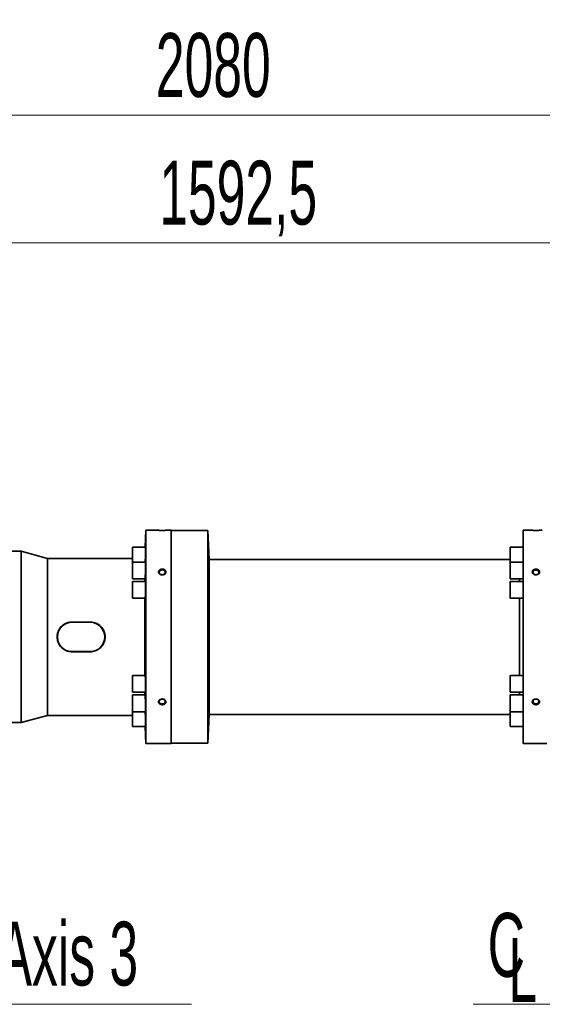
# Model space of a CAD drawing. Header units: millimetres. Extents: x 0 to 11920, y 0 to 8400.
# Tile 62 of 65: x 8146 to 8719, y 6761 to 7840. Entities that reach past the tile are written whole.
import ezdxf

# ---------------------------------------------------------------- set-up
doc = ezdxf.new("R2010")
doc.units = ezdxf.units.MM
doc.header["$LTSCALE"] = 20
doc.styles.add('SLDTEXTSTYLE0', font='TXT', dxfattribs={"width": 0.605})
doc.dimstyles.new('SLDDIMSTYLE0', dxfattribs={"dimtxt": 70, "dimasz": 70, "dimexe": 0, "dimexo": 0.0625, "dimgap": 17.5, "dimtad": 1, "dimdec": 1, "dimrnd": 1e-09, "dimzin": 12, "dimdsep": 46, "dimtxsty": 'SLDTEXTSTYLE0', "dimsah": 1, "dimcen": 0.09, "dimadec": 0, "dimazin": 3, "dimtfac": 1, "dimtofl": 0, "dimtmove": 0, "dimatfit": 3, "dimfxl": 1, "dimfrac": 2, "dimtolj": 1, "dimtzin": 12, "dimarcsym": 0})
doc.dimstyles.new('SLDDIMSTYLE1', dxfattribs={"dimtxt": 70, "dimasz": 70, "dimexe": 0, "dimexo": 0.0625, "dimgap": 17.5, "dimtad": 1, "dimdec": 0, "dimrnd": 1e-09, "dimzin": 12, "dimdsep": 46, "dimtxsty": 'SLDTEXTSTYLE0', "dimsah": 1, "dimcen": 0.09, "dimadec": 0, "dimazin": 3, "dimtfac": 1, "dimtofl": 0, "dimtmove": 0, "dimatfit": 3, "dimfxl": 1, "dimfrac": 2, "dimtolj": 1, "dimtzin": 12, "dimarcsym": 0})

# ---------------------------------------------------------------- blocks, each defined once
blk = doc.blocks.new('_D_5')
at = {"color": 7, "linetype": 'Continuous', "lineweight": 0}
for p, q in [((7248.4, 7050.3), (7248.4, 7905.3)), ((9442.3, 7266.4), (9442.3, 7905.3)), ((7248.4, 7875.3), (9442.3, 7875.3))]:
    blk.add_line(p, q, dxfattribs=at)
at = {"color": 7, "linetype": 'Continuous', "lineweight": 18}
for centre, start, end in [((8345.8, 7929), 153.4349, 206.5651), ((8344.8, 7929), 333.4349, 26.5651)]:
    blk.add_arc(centre, 120.1, start, end, dxfattribs=at)
for points in [[(7248.4, 7875.3), (7318.4, 7865.3), (7318.4, 7885.3)], [(9442.3, 7875.3), (9372.3, 7885.3), (9372.3, 7865.3)]]:
    blk.add_solid(points, dxfattribs=at)
at = {"color": 7, "linetype": 'Continuous', "lineweight": 18, "insert": (8238.4, 7965.5), "char_height": 70, "attachment_point": 1, "style": 'SLDTEXTSTYLE0'}
blk.add_mtext('2194', dxfattribs=at)
blk = doc.blocks.new('_D_6')
at = {"color": 7, "linetype": 'Continuous', "lineweight": 0}
for p, q in [((7649.8, 6967.4), (7649.8, 7625.3)), ((9242.3, 7167.4), (9242.3, 7625.3)), ((9242.3, 7595.3), (7649.8, 7595.3))]:
    blk.add_line(p, q, dxfattribs=at)
at = {"color": 7, "linetype": 'Continuous', "lineweight": 18}
for points in [[(7649.8, 7595.3), (7719.8, 7585.3), (7719.8, 7605.3)], [(9242.3, 7595.3), (9172.3, 7605.3), (9172.3, 7585.3)]]:
    blk.add_solid(points, dxfattribs=at)
at = {"color": 7, "linetype": 'Continuous', "lineweight": 18, "insert": (8299, 7685.5), "char_height": 70, "attachment_point": 1, "style": 'SLDTEXTSTYLE0'}
blk.add_mtext('1592,5', dxfattribs=at)
blk = doc.blocks.new('_D_9')
at = {"color": 7, "linetype": 'Continuous', "lineweight": 0}
for p, q in [((7362.3, 7219.9), (7362.3, 7765.3)), ((9442.3, 7266.4), (9442.3, 7765.3)), ((9442.3, 7735.3), (7362.3, 7735.3))]:
    blk.add_line(p, q, dxfattribs=at)
at = {"color": 7, "linetype": 'Continuous', "lineweight": 18}
for points in [[(7362.3, 7735.3), (7432.3, 7725.3), (7432.3, 7745.3)], [(9442.3, 7735.3), (9372.3, 7745.3), (9372.3, 7725.3)]]:
    blk.add_solid(points, dxfattribs=at)
at = {"color": 7, "linetype": 'Continuous', "lineweight": 18, "insert": (8295.3, 7825.5), "char_height": 70, "attachment_point": 1, "style": 'SLDTEXTSTYLE0'}
blk.add_mtext('2080', dxfattribs=at)
blk = doc.blocks.new('SW_SYMBOL_MOD_CL')
at = {"color": 0, "linetype": 'Continuous', "lineweight": 0, "char_height": 15515, "attachment_point": 5, "style": 'SLDTEXTSTYLE0'}
for s, insert in [('C', (8000, 12000)), ('L', (12000, 6000))]:
    blk.add_mtext(s, dxfattribs=dict(at, insert=insert))
blk = doc.blocks.new('SW_NOTE_0_5')
at = {"color": 0, "linetype": 'Continuous', "lineweight": 0}
for p, q in [((0, 0), (331.1, 0)), ((331.1, 0), (0, 0)), ((0, 0), (331.1, 0)), ((331.1, 0), (0, 0)), ((0, 0), (331.1, 0)), ((331.1, 0), (0, 0))]:
    blk.add_line(p, q, dxfattribs=at)
at = {"color": 0, "linetype": 'Continuous', "lineweight": 0, "xscale": 0.0045117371, "yscale": 0.0045117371, "zscale": 0.0045117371}
blk.add_blockref('SW_SYMBOL_MOD_CL', (1.2, 10.5), dxfattribs=at)
at = {"color": 0, "linetype": 'Continuous', "lineweight": 0, "insert": (118.3, 90.6), "char_height": 70, "attachment_point": 1, "style": 'SLDTEXTSTYLE0'}
blk.add_mtext('Axis 3', dxfattribs=at)
blk = doc.blocks.new('SW_NOTE_0_6')
at = {"color": 0, "linetype": 'Continuous', "lineweight": 0}
for p, q in [((-331.1, 0), (0, 0)), ((0, 0), (-331.1, 0)), ((-331.1, 0), (0, 0)), ((0, 0), (-331.1, 0)), ((-331.1, 0), (0, 0)), ((0, 0), (-331.1, 0))]:
    blk.add_line(p, q, dxfattribs=at)
at = {"color": 0, "linetype": 'Continuous', "lineweight": 0, "xscale": 0.0045117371, "yscale": 0.0045117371, "zscale": 0.0045117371}
blk.add_blockref('SW_SYMBOL_MOD_CL', (-330.8, 10.5), dxfattribs=at)
at = {"color": 0, "linetype": 'Continuous', "lineweight": 0, "insert": (-213.7, 90.6), "char_height": 70, "attachment_point": 1, "style": 'SLDTEXTSTYLE0'}
blk.add_mtext('Axis 5', dxfattribs=at)

msp = doc.modelspace()

# ---------------------------------------------------------------- linework, layer by layer
at = {"color": 7, "linetype": 'Continuous', "lineweight": 35}
for p, q in [((8284.16, 7280.39), (8283.51, 7261.74)), ((8295.25, 7280.39), (8284.16, 7280.39)), ((8284.16, 7046.39), (8284.16, 7280.39)), ((8312.25, 7280.39), (8309.25, 7280.39)), ((8312.25, 7163.39), (8312.25, 7280.39)), ((8352.25, 7279.89), (8312.25, 7279.89)), ((8353.9, 7248.39), (8352.25, 7279.89)), ((8352.25, 7279.89), (8352.25, 7046.89)), ((8705.25, 7280.39), (8698.25, 7280.39)), ((8698.25, 7046.39), (8698.25, 7280.39)), ((8147.4, 7257.39), (7903.75, 7257.39)), ((8176.25, 7249.39), (8147.4, 7257.39)), ((8147.4, 7069.39), (8147.4, 7257.39)), ((8283.99, 7261.74), (8269.66, 7261.74)), ((8269.66, 7261.74), (8269.66, 7245.37)), ((8698.25, 7261.74), (8684.16, 7261.74)), ((8684.16, 7261.74), (8684.16, 7245.37)), ((8269.66, 7249.39), (8176.25, 7249.39)), ((8176.25, 7077.39), (8176.25, 7249.39)), ((8283.99, 7245.37), (8269.66, 7245.37)), ((8269.66, 7245.37), (8269.66, 7227.07)), ((8684.16, 7248.39), (8353.9, 7248.39)), ((8353.9, 7078.39), (8353.9, 7248.39)), ((8698.25, 7245.37), (8684.16, 7245.37)), ((8684.16, 7245.37), (8684.16, 7227.07)), ((8269.66, 7227.07), (8283.46, 7227.07)), ((8283.84, 7224.04), (8269.66, 7224.04)), ((8269.66, 7224.04), (8269.66, 7205.74)), ((8283.08, 7224.04), (8283.08, 7227.07)), ((8684.16, 7227.07), (8698.25, 7227.07)), ((8698.25, 7224.04), (8684.16, 7224.04)), ((8684.16, 7224.04), (8684.16, 7205.74)), ((8694.06, 7227.07), (8694.06, 7224.04)), ((8694.07, 7227.07), (8694.07, 7224.04)), ((8269.66, 7205.74), (8283.53, 7205.74)), ((8283.08, 7121.04), (8283.08, 7205.74)), ((8684.16, 7205.74), (8698.25, 7205.74)), ((8694.06, 7205.74), (8694.06, 7121.04)), ((8694.07, 7205.74), (8694.07, 7121.04)), ((8223.25, 7179.68), (8203.25, 7179.68)), ((8223.25, 7179.39), (8203.25, 7179.39)), ((8312.25, 7046.39), (8312.25, 7163.39)), ((8203.25, 7147.39), (8223.25, 7147.39)), ((8203.25, 7147.1), (8223.25, 7147.1)), ((8283.53, 7121.04), (8269.66, 7121.04)), ((8269.66, 7121.04), (8269.66, 7102.74)), ((8698.25, 7121.04), (8684.16, 7121.04)), ((8684.16, 7121.04), (8684.16, 7102.74)), ((8269.66, 7102.74), (8283.84, 7102.74)), ((8283.46, 7099.71), (8269.66, 7099.71)), ((8269.66, 7099.71), (8269.66, 7081.41)), ((8283.08, 7099.71), (8283.08, 7102.74)), ((8684.16, 7102.74), (8698.25, 7102.74)), ((8698.25, 7099.71), (8684.16, 7099.71)), ((8684.16, 7099.71), (8684.16, 7081.41)), ((8694.06, 7102.74), (8694.06, 7099.71)), ((8694.07, 7102.74), (8694.07, 7099.71)), ((8147.4, 7069.39), (8176.25, 7077.39)), ((8176.25, 7077.39), (8269.66, 7077.39)), ((8269.66, 7081.41), (8283.99, 7081.41)), ((8269.66, 7081.41), (8269.66, 7065.04)), ((8352.25, 7046.89), (8353.9, 7078.39)), ((8353.9, 7078.39), (8684.16, 7078.39)), ((8684.16, 7081.41), (8698.25, 7081.41)), ((8684.16, 7081.41), (8684.16, 7065.04)), ((7903.75, 7069.39), (8147.4, 7069.39)), ((8269.66, 7065.04), (8283.99, 7065.04)), ((8283.51, 7065.04), (8284.16, 7046.39)), ((8684.16, 7065.04), (8698.25, 7065.04)), ((8284.16, 7046.39), (8312.25, 7046.39)), ((8312.25, 7046.89), (8352.25, 7046.89)), ((8698.25, 7046.39), (8724.25, 7046.39))]:
    msp.add_line(p, q, dxfattribs=at)
at = {"color": 8, "linetype": 'Continuous', "lineweight": 18}
for p, q in [((8203.25, 7179.68), (8203.25, 7179.39)), ((8223.25, 7179.68), (8223.25, 7179.39)), ((8203.25, 7147.1), (8203.25, 7147.39)), ((8223.25, 7147.1), (8223.25, 7147.39))]:
    msp.add_line(p, q, dxfattribs=at)
at = {"color": 7, "linetype": 'Continuous', "lineweight": 35, "flags": 128}
for points in [[(8302.25, 7231.54), (8303.36, 7231.68), (8304.34, 7232.11), (8305.1, 7232.76), (8305.55, 7233.57), (8305.64, 7234.46), (8305.36, 7235.32), (8304.75, 7236.06), (8303.87, 7236.61), (8302.81, 7236.9), (8301.69, 7236.9), (8300.63, 7236.61), (8299.75, 7236.06), (8299.14, 7235.32), (8298.86, 7234.46), (8298.96, 7233.57), (8299.4, 7232.76), (8300.16, 7232.11), (8301.15, 7231.68), (8302.25, 7231.54)], [(8712.25, 7231.58), (8713.31, 7231.72), (8714.25, 7232.12), (8714.97, 7232.75), (8715.4, 7233.53), (8715.49, 7234.37), (8715.23, 7235.19), (8714.64, 7235.9), (8713.8, 7236.43), (8712.79, 7236.7), (8711.72, 7236.7), (8710.7, 7236.43), (8709.86, 7235.9), (8709.27, 7235.19), (8709.01, 7234.37), (8709.1, 7233.53), (8709.53, 7232.75), (8710.25, 7232.12), (8711.2, 7231.72), (8712.25, 7231.58)], [(8302.25, 7089.85), (8303.36, 7089.99), (8304.34, 7090.42), (8305.1, 7091.07), (8305.55, 7091.88), (8305.64, 7092.77), (8305.36, 7093.63), (8304.75, 7094.37), (8303.87, 7094.92), (8302.81, 7095.21), (8301.69, 7095.21), (8300.63, 7094.92), (8299.75, 7094.37), (8299.14, 7093.63), (8298.86, 7092.77), (8298.96, 7091.88), (8299.4, 7091.07), (8300.16, 7090.42), (8301.15, 7089.99), (8302.25, 7089.85)], [(8712.25, 7095.2), (8713.31, 7095.06), (8714.25, 7094.66), (8714.97, 7094.03), (8715.4, 7093.25), (8715.49, 7092.41), (8715.23, 7091.59), (8714.64, 7090.88), (8713.8, 7090.35), (8712.79, 7090.08), (8711.72, 7090.08), (8710.7, 7090.35), (8709.86, 7090.88), (8709.27, 7091.59), (8709.01, 7092.41), (8709.1, 7093.25), (8709.53, 7094.03), (8710.25, 7094.66), (8711.2, 7095.06), (8712.25, 7095.2)]]:
    msp.add_lwpolyline(points, dxfattribs=at)
at = {"color": 7, "linetype": 'Continuous', "lineweight": 35}
for centre, start, end in [((8203.25, 7163.39), 90, 270), ((8223.25, 7163.39), 270, 90)]:
    msp.add_arc(centre, 16, start, end, dxfattribs=at)
for points, knots in [([(8295.25, 7280.39), (8295.27, 7280.39), (8295.33, 7280.39), (8295.98, 7280.35), (8297.4, 7280.28), (8299.37, 7280.22), (8301.69, 7280.19), (8304.11, 7280.2), (8306.34, 7280.25), (8308.07, 7280.33), (8309.09, 7280.38), (8309.2, 7280.39), (8309.25, 7280.39)], [0, 0, 0, 0, 0.0522951, 0.15493, 0.2585861, 0.364844, 0.4740165, 0.5852165, 0.6968735, 0.8072302, 0.9148564, 1, 1, 1, 1]), ([(8705.25, 7280.39), (8705.27, 7280.39), (8705.33, 7280.39), (8705.98, 7280.35), (8707.4, 7280.28), (8709.37, 7280.22), (8711.69, 7280.19), (8714.11, 7280.2), (8716.34, 7280.25), (8718.07, 7280.33), (8719.09, 7280.38), (8719.2, 7280.39), (8719.25, 7280.39)], [0, 0, 0, 0, 0.05229506, 0.15492997, 0.25858615, 0.364844, 0.4740165, 0.58521651, 0.69687347, 0.80723022, 0.91485642, 1, 1, 1, 1]), ([(8283.56, 7245.37), (8283.59, 7245.85), (8283.65, 7246.97), (8283.75, 7249.56), (8283.85, 7252.63), (8283.93, 7255.72), (8283.98, 7258.46), (8284, 7260.5), (8283.99, 7261.64), (8283.96, 7261.63), (8283.95, 7261.62)], [0, 0, 0, 0, 0.1010772, 0.2364882, 0.3719108, 0.5072946, 0.6426102, 0.7778568, 0.9130587, 1, 1, 1, 1]), ([(8283.46, 7227.19), (8283.48, 7227.19), (8283.52, 7227.19), (8283.62, 7228.36), (8283.73, 7230.43), (8283.83, 7233.18), (8283.91, 7236.27), (8283.97, 7239.35), (8284, 7242.09), (8283.99, 7244.13), (8283.96, 7245.27), (8283.92, 7245.26), (8283.9, 7245.25)], [0, 0, 0, 0, 0.0720379, 0.1794307, 0.2868817, 0.3943518, 0.5017989, 0.6091952, 0.7165349, 0.8238334, 0.9311205, 1, 1, 1, 1]), ([(8299.09, 7232.65), (8299.37, 7232.42), (8299.95, 7231.93), (8301.17, 7231.49), (8302.54, 7231.38), (8303.9, 7231.65), (8305.07, 7232.26), (8305.9, 7233.15), (8306.31, 7234.18), (8306.27, 7235.25), (8305.79, 7236.23), (8304.91, 7237.02), (8303.74, 7237.56), (8302.39, 7237.77), (8301.01, 7237.63), (8299.77, 7237.14), (8298.82, 7236.36), (8298.27, 7235.38), (8298.17, 7234.32), (8298.48, 7233.37), (8298.91, 7232.87), (8299.09, 7232.65)], [0, 0, 0, 0, 0.0474448, 0.1012254, 0.1557541, 0.2107118, 0.2655691, 0.3198189, 0.3731824, 0.4257802, 0.478107, 0.530781, 0.5842359, 0.6385426, 0.6934188, 0.7483671, 0.8028522, 0.8565011, 0.9092998, 0.9616443, 1, 1, 1, 1]), ([(8709.11, 7232.67), (8708.89, 7232.93), (8708.43, 7233.49), (8708.18, 7234.51), (8708.36, 7235.55), (8708.97, 7236.48), (8709.93, 7237.2), (8711.16, 7237.64), (8712.53, 7237.75), (8713.88, 7237.5), (8715.04, 7236.92), (8715.87, 7236.07), (8716.29, 7235.06), (8716.25, 7234), (8715.77, 7233), (8714.91, 7232.18), (8713.75, 7231.62), (8712.4, 7231.39), (8711.04, 7231.54), (8709.89, 7232), (8709.34, 7232.47), (8709.11, 7232.67)], [0, 0, 0, 0, 0.0474552, 0.1004995, 0.152957, 0.2053344, 0.2582189, 0.3119423, 0.3664595, 0.4214072, 0.47626, 0.5305125, 0.5838852, 0.6364939, 0.6888279, 0.7415017, 0.7949491, 0.8492444, 0.9041097, 0.9590513, 1, 1, 1, 1]), ([(8283.53, 7205.85), (8283.55, 7205.85), (8283.6, 7205.85), (8283.7, 7207.03), (8283.81, 7209.1), (8283.9, 7211.86), (8283.96, 7214.95), (8284, 7218.03), (8284, 7220.77), (8283.96, 7222.8), (8283.91, 7223.94), (8283.86, 7223.93), (8283.84, 7223.92)], [0, 0, 0, 0, 0.0722353, 0.1796769, 0.2871472, 0.3946032, 0.5020127, 0.609365, 0.7166712, 0.8239585, 0.9312606, 1, 1, 1, 1]), ([(8203.25, 7179.68), (8202.34, 7179.63), (8200.51, 7179.54), (8197.85, 7178.84), (8195.34, 7177.73), (8193.04, 7176.22), (8191.03, 7174.34), (8189.35, 7172.14), (8188.07, 7169.68), (8187.22, 7167.04), (8186.84, 7164.32), (8186.91, 7161.59), (8187.44, 7158.93), (8188.38, 7156.4), (8189.74, 7154.07), (8191.47, 7151.97), (8193.55, 7150.18), (8195.91, 7148.74), (8198.5, 7147.73), (8200.98, 7147.19), (8202.58, 7147.13), (8203.25, 7147.1)], [0, 0, 0, 0, 0.0533302, 0.1066628, 0.1599707, 0.2132814, 0.2671132, 0.3209428, 0.3749328, 0.4289173, 0.4820214, 0.5351244, 0.5874438, 0.6397673, 0.6924465, 0.7451294, 0.7988194, 0.852508, 0.9065449, 0.9605783, 1, 1, 1, 1]), ([(8223.25, 7147.1), (8224.16, 7147.15), (8225.99, 7147.24), (8228.66, 7147.94), (8231.16, 7149.05), (8233.46, 7150.56), (8235.47, 7152.44), (8237.15, 7154.64), (8238.43, 7157.1), (8239.28, 7159.74), (8239.66, 7162.46), (8239.6, 7165.19), (8239.07, 7167.85), (8238.12, 7170.38), (8236.76, 7172.71), (8235.03, 7174.81), (8232.95, 7176.6), (8230.59, 7178.04), (8228.01, 7179.05), (8225.53, 7179.59), (8223.93, 7179.65), (8223.25, 7179.68)], [0, 0, 0, 0, 0.0533302, 0.1066628, 0.1599707, 0.2132814, 0.2671132, 0.3209428, 0.3749328, 0.4289173, 0.4820214, 0.5351244, 0.5874438, 0.6397673, 0.6924465, 0.7451294, 0.7988194, 0.852508, 0.9065449, 0.9605783, 1, 1, 1, 1]), ([(8283.84, 7102.85), (8283.86, 7102.85), (8283.91, 7102.86), (8283.97, 7104.04), (8284, 7106.1), (8283.99, 7108.86), (8283.96, 7111.95), (8283.89, 7115.03), (8283.8, 7117.76), (8283.7, 7119.8), (8283.6, 7120.94), (8283.55, 7120.93), (8283.53, 7120.92)], [0, 0, 0, 0, 0.0724563, 0.1798599, 0.2872064, 0.3945091, 0.5017964, 0.6091017, 0.7164527, 0.8238609, 0.931316, 1, 1, 1, 1]), ([(8283.9, 7081.52), (8283.92, 7081.52), (8283.96, 7081.52), (8283.99, 7082.7), (8284, 7084.77), (8283.97, 7087.52), (8283.91, 7090.61), (8283.83, 7093.69), (8283.72, 7096.43), (8283.61, 7098.46), (8283.52, 7099.61), (8283.48, 7099.59), (8283.46, 7099.59)], [0, 0, 0, 0, 0.0723035, 0.1796618, 0.2869716, 0.3942588, 0.5015566, 0.6088949, 0.7162896, 0.8237355, 0.9312055, 1, 1, 1, 1]), ([(8299.22, 7090.12), (8299.51, 7089.91), (8300.12, 7089.45), (8301.37, 7089.08), (8302.75, 7089.03), (8304.08, 7089.33), (8305.21, 7089.97), (8305.99, 7090.85), (8306.34, 7091.89), (8306.23, 7092.95), (8305.68, 7093.93), (8304.76, 7094.72), (8303.56, 7095.24), (8302.19, 7095.41), (8300.82, 7095.2), (8299.61, 7094.64), (8298.71, 7093.8), (8298.22, 7092.78), (8298.2, 7091.71), (8298.56, 7090.79), (8299.02, 7090.32), (8299.22, 7090.12)], [0, 0, 0, 0, 0.0474033, 0.1013116, 0.1559305, 0.2109079, 0.2657059, 0.3198369, 0.3730722, 0.4255938, 0.4779339, 0.5307011, 0.5842838, 0.6386969, 0.6936171, 0.7485301, 0.802911, 0.8564279, 0.9091283, 0.9614567, 1, 1, 1, 1]), ([(8709.24, 7090.13), (8709, 7090.37), (8708.5, 7090.9), (8708.19, 7091.9), (8708.3, 7092.95), (8708.85, 7093.92), (8709.76, 7094.71), (8710.96, 7095.22), (8712.32, 7095.39), (8713.68, 7095.18), (8714.88, 7094.62), (8715.77, 7093.78), (8716.25, 7092.77), (8716.28, 7091.71), (8715.87, 7090.71), (8715.06, 7089.88), (8713.94, 7089.31), (8712.62, 7089.04), (8711.24, 7089.12), (8710.06, 7089.51), (8709.49, 7089.94), (8709.24, 7090.13)], [0, 0, 0, 0, 0.0474114, 0.100584, 0.1531088, 0.2054571, 0.2582331, 0.3118205, 0.3662326, 0.4211462, 0.4760493, 0.5304206, 0.5839322, 0.6366341, 0.6889697, 0.7415553, 0.7948689, 0.8490439, 0.90385, 0.9588158, 1, 1, 1, 1]), ([(8283.95, 7065.15), (8283.96, 7065.15), (8283.99, 7065.15), (8284, 7066.33), (8283.98, 7068.39), (8283.93, 7071.14), (8283.85, 7074.24), (8283.75, 7077.3), (8283.65, 7079.85), (8283.59, 7080.95), (8283.56, 7081.41)], [0, 0, 0, 0, 0.090858, 0.226042, 0.3611887, 0.4963393, 0.6315335, 0.7667962, 0.9021275, 1, 1, 1, 1])]:
    msp.add_open_spline(points, degree=3, knots=knots, dxfattribs=at)

# ---------------------------------------------------------------- block references
at = {"color": 7, "linetype": 'Continuous', "lineweight": 0}
for name, p in [('SW_NOTE_0_5', (8003.33, 6760.56)), ('SW_NOTE_0_6', (8974.44, 6760.56))]:
    msp.add_blockref(name, p, dxfattribs=at)

# ---------------------------------------------------------------- dimensions: what is measured, and where the dimension line sits
at = {"color": 7, "linetype": 'Continuous', "lineweight": 18}
dim = msp.add_linear_dim(base=(9442.25, 7875.3), p1=(7248.37, 7046.29), p2=(9442.25, 7262.39), text='(<>)', dimstyle='SLDDIMSTYLE1', dxfattribs=at)
dim.commit()
dim.dimension.update_dxf_attribs({"geometry": '_D_5', "text_midpoint": (8345.31, 7875.3), "dimtype": 160})
for base, p1, p2, picture, middle in [((7362.25, 7735.3), (9442.25, 7262.39), (7362.25, 7215.89), '_D_9', (8402.25, 7735.3)), ((7649.75, 7595.3), (9242.25, 7163.39), (7649.75, 6963.39), '_D_6', (8446, 7595.3))]:
    dim = msp.add_linear_dim(base=base, p1=p1, p2=p2, dimstyle='SLDDIMSTYLE0', dxfattribs=at)
    dim.commit()
    dim.dimension.update_dxf_attribs({"geometry": picture, "text_midpoint": middle, "dimtype": 160})

doc.saveas('drawing.dxf')
